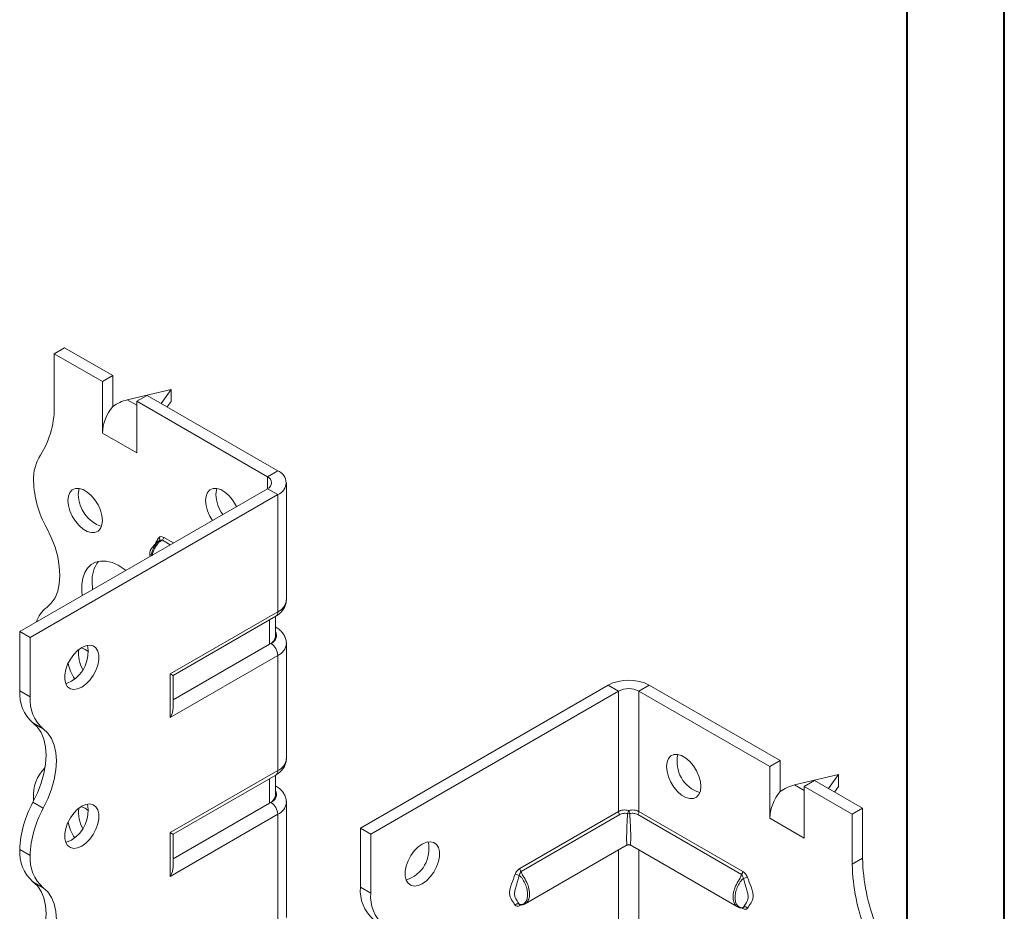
# Model space of a CAD drawing. Header units: millimetres. Extents: x 0 to 210, y 0 to 297.
# Tile 4 of 9: x 159 to 210, y 103 to 149. Entities that reach past the tile are written whole.
import ezdxf

# ---------------------------------------------------------------- set-up
doc = ezdxf.new("R2010")
doc.units = ezdxf.units.MM

msp = doc.modelspace()

# ---------------------------------------------------------------- linework, layer by layer
at = {"color": 7, "linetype": 'Continuous', "lineweight": 40}
for p, q in [((210.079, 0.215), (210.079, 297.215)), ((205.079, 5.215), (205.079, 292.215))]:
    msp.add_line(p, q, dxfattribs=at)
at = {"color": 7, "linetype": 'Continuous', "lineweight": 15}
for p, q in [((161.253, 131.544), (161.783, 131.85)), ((164.258, 130.421), (161.783, 131.85)), ((161.253, 131.544), (161.253, 128.98)), ((163.728, 130.115), (161.253, 131.544)), ((164.258, 130.421), (163.728, 130.115)), ((163.728, 127.461), (163.728, 130.115)), ((164.258, 128.828), (164.258, 130.421)), ((167.263, 129.707), (165.009, 129.171)), ((166.748, 128.984), (167.263, 129.707)), ((167.263, 129.707), (167.263, 129.094)), ((165.009, 129.171), (165.496, 128.89)), ((165.496, 129.095), (166.026, 129.401)), ((165.496, 126.441), (165.496, 129.095)), ((172.213, 125.217), (165.496, 129.095)), ((172.743, 125.523), (166.026, 129.401)), ((167.263, 129.094), (167.057, 128.805)), ((163.728, 127.461), (165.496, 126.441)), ((172.213, 125.217), (172.743, 125.523)), ((172.213, 125.217), (172.213, 124.604)), ((159.485, 117.257), (172.213, 124.604)), ((172.213, 124.604), (172.743, 124.298)), ((173.183, 118.889), (173.183, 124.911)), ((160.015, 116.951), (172.743, 124.298)), ((172.743, 118.276), (172.743, 124.298)), ((167.213, 121.718), (166.811, 121.95)), ((166.879, 122.103), (167.38, 121.814)), ((166.656, 121.939), (166.647, 121.928)), ((167.217, 115.086), (172.743, 118.276)), ((167.364, 115.002), (172.64, 118.047)), ((172.617, 117.013), (172.617, 118.034)), ((172.324, 116.605), (172.324, 117.865)), ((172.64, 117.484), (172.617, 117.498)), ((172.64, 117.484), (172.617, 117.495)), ((160.015, 116.951), (159.485, 117.257)), ((159.485, 114.215), (159.485, 117.257)), ((160.015, 113.909), (160.015, 116.951)), ((172.324, 116.605), (167.364, 113.742)), ((172.39, 116.643), (172.324, 116.605)), ((173.183, 110.723), (173.183, 116.643)), ((172.743, 116.031), (167.217, 112.841)), ((172.743, 110.111), (172.743, 116.031)), ((167.217, 112.841), (167.217, 115.086)), ((167.364, 113.333), (167.364, 115.002)), ((176.986, 107.154), (189.714, 114.501)), ((190.244, 114.195), (189.714, 114.501)), ((191.305, 114.195), (191.835, 114.501)), ((191.835, 114.501), (198.553, 110.623)), ((159.485, 114.215), (160.015, 113.909)), ((177.516, 106.848), (190.244, 114.195)), ((190.244, 114.195), (190.244, 108.003)), ((191.305, 108.003), (191.305, 114.195)), ((191.305, 114.195), (198.022, 110.317)), ((160.691, 112.258), (160.16, 112.564)), ((198.553, 110.623), (198.022, 110.317)), ((198.022, 107.664), (198.022, 110.317)), ((198.553, 109.03), (198.553, 110.623)), ((167.217, 106.921), (172.743, 110.111)), ((167.364, 106.836), (172.64, 109.882)), ((172.617, 108.848), (172.617, 109.869)), ((201.558, 109.909), (199.304, 109.373)), ((201.042, 109.186), (201.558, 109.909)), ((201.558, 109.909), (201.558, 109.296)), ((172.324, 108.44), (172.324, 109.7)), ((172.64, 109.319), (172.617, 109.332)), ((172.64, 109.319), (172.617, 109.33)), ((199.304, 109.373), (199.79, 109.092)), ((199.79, 109.297), (200.321, 109.603)), ((200.321, 109.603), (202.795, 108.174)), ((199.79, 106.643), (199.79, 109.297)), ((199.79, 109.297), (202.265, 107.868)), ((201.558, 109.296), (201.352, 109.008)), ((160.16, 108.481), (160.691, 108.175)), ((160.192, 108.681), (160.195, 108.546)), ((172.324, 108.44), (167.364, 105.576)), ((172.39, 108.478), (172.324, 108.44)), ((173.183, 102.558), (173.183, 108.478)), ((172.743, 107.865), (167.217, 104.675)), ((172.743, 101.945), (172.743, 107.865)), ((185.183, 105.081), (190.244, 108.003)), ((190.312, 107.849), (185.251, 104.927)), ((196.571, 104.77), (191.237, 107.849)), ((191.305, 108.003), (196.639, 104.924)), ((202.265, 107.868), (202.795, 108.174)), ((202.265, 107.868), (202.265, 105.304)), ((202.795, 108.174), (202.795, 105.61)), ((198.022, 107.664), (199.79, 106.643)), ((167.217, 104.675), (167.217, 106.921)), ((167.364, 105.168), (167.364, 106.836)), ((176.986, 107.154), (177.516, 106.848)), ((176.986, 104.112), (176.986, 107.154)), ((177.516, 103.806), (177.516, 106.848)), ((185.452, 103.259), (190.7, 106.288)), ((190.85, 106.288), (196.369, 103.102)), ((160.015, 105.743), (159.485, 106.05)), ((159.485, 106.049), (159.485, 106.05)), ((159.485, 106.049), (160.015, 105.743)), ((190.244, 106.025), (190.244, 99.837)), ((191.305, 99.837), (191.305, 106.025)), ((160.015, 105.743), (160.015, 105.743)), ((202.265, 105.304), (202.795, 105.61)), ((160.691, 104.092), (160.16, 104.398)), ((176.986, 104.112), (177.516, 103.806)), ((185.163, 103.223), (185.143, 103.244)), ((185.23, 103.204), (185.183, 103.176)), ((196.639, 103.019), (196.586, 103.05)), ((196.678, 103.087), (196.658, 103.066))]:
    msp.add_line(p, q, dxfattribs=at)
at = {"color": 7, "linetype": 'Continuous', "lineweight": 15, "flags": 128}
for points in [[(163.728, 122.97), (163.702, 123.23), (163.627, 123.503), (163.505, 123.776), (163.346, 124.031), (163.157, 124.254), (162.95, 124.432), (162.737, 124.555), (162.53, 124.616), (162.342, 124.611), (162.182, 124.539), (162.061, 124.407), (161.986, 124.22), (161.96, 123.991), (161.986, 123.732), (162.061, 123.458), (162.182, 123.186), (162.342, 122.931), (162.53, 122.707), (162.737, 122.529), (162.95, 122.406), (163.157, 122.345), (163.346, 122.351), (163.505, 122.422), (163.627, 122.555), (163.702, 122.741), (163.728, 122.97)], [(162.543, 124.614), (162.516, 124.527), (162.49, 124.297)], [(170.622, 123.686), (170.577, 123.776), (170.417, 124.031), (170.228, 124.255), (170.021, 124.433), (169.808, 124.556), (169.602, 124.617), (169.413, 124.611), (169.253, 124.54), (169.132, 124.407), (169.057, 124.221), (169.031, 123.992), (169.057, 123.733), (169.132, 123.459), (169.253, 123.186), (169.384, 122.971)], [(169.614, 124.615), (169.587, 124.527), (169.561, 124.298)], [(160.867, 118.497), (161.104, 118.715), (161.293, 118.995), (161.431, 119.333), (161.515, 119.72), (161.543, 120.149), (161.515, 120.611), (161.431, 121.095), (161.293, 121.592), (161.104, 122.09), (160.868, 122.58)], [(164.937, 120.404), (164.846, 120.471), (164.533, 120.666), (164.223, 120.802), (163.922, 120.875), (163.639, 120.883), (163.382, 120.827), (163.156, 120.707), (162.968, 120.526), (162.823, 120.29), (162.724, 120.005), (162.673, 119.677), (162.673, 119.316), (162.694, 119.109)], [(163.197, 119.806), (163.223, 119.431), (163.225, 119.416)], [(162.667, 116.44), (162.456, 116.288), (162.256, 116.086), (162.081, 115.845), (161.94, 115.579), (161.841, 115.304), (161.79, 115.036), (161.79, 114.79), (161.841, 114.58), (161.94, 114.42), (162.081, 114.317), (162.256, 114.278), (162.456, 114.306), (162.667, 114.399), (162.879, 114.55), (163.078, 114.753), (163.253, 114.994), (163.395, 115.259), (163.494, 115.534), (163.545, 115.803), (163.545, 116.049), (163.494, 116.258), (163.395, 116.419), (163.253, 116.522), (163.078, 116.56), (162.879, 116.532), (162.667, 116.44)], [(162.137, 114.705), (161.925, 114.612), (161.836, 114.592)], [(160.16, 112.564), (160.396, 112.346), (160.586, 112.066), (160.724, 111.729), (160.808, 111.341), (160.836, 110.912), (160.808, 110.45), (160.724, 109.966), (160.586, 109.469), (160.396, 108.971), (160.16, 108.481)], [(160.691, 108.175), (160.927, 108.665), (161.116, 109.163), (161.254, 109.66), (161.338, 110.144), (161.366, 110.606), (161.338, 111.035), (161.254, 111.422), (161.116, 111.76), (160.927, 112.04), (160.691, 112.258)], [(192.719, 110.317), (192.745, 110.546), (192.82, 110.733), (192.941, 110.865), (193.101, 110.936), (193.29, 110.942), (193.496, 110.881), (193.71, 110.758), (193.916, 110.58), (194.105, 110.357), (194.265, 110.101), (194.386, 109.829), (194.461, 109.555), (194.487, 109.296), (194.461, 109.067), (194.386, 108.88), (194.265, 108.748), (194.105, 108.677), (193.916, 108.671), (193.71, 108.732), (193.496, 108.855), (193.29, 109.033), (193.101, 109.256), (192.941, 109.512), (192.82, 109.784), (192.745, 110.058), (192.719, 110.317)], [(162.667, 108.275), (162.456, 108.123), (162.256, 107.921), (162.081, 107.68), (161.94, 107.414), (161.841, 107.139), (161.79, 106.87), (161.79, 106.624), (161.841, 106.415), (161.94, 106.254), (162.081, 106.152), (162.256, 106.113), (162.456, 106.141), (162.667, 106.233), (162.879, 106.385), (163.078, 106.587), (163.253, 106.828), (163.395, 107.094), (163.494, 107.369), (163.545, 107.637), (163.545, 107.883), (163.494, 108.093), (163.395, 108.254), (163.253, 108.356), (163.078, 108.395), (162.879, 108.367), (162.667, 108.275)], [(162.137, 106.539), (161.925, 106.447), (161.836, 106.427)], [(180.168, 106.337), (179.956, 106.185), (179.757, 105.983), (179.582, 105.742), (179.441, 105.476), (179.342, 105.201), (179.291, 104.933), (179.291, 104.687), (179.342, 104.477), (179.441, 104.317), (179.582, 104.214), (179.757, 104.175), (179.956, 104.203), (180.168, 104.296), (180.38, 104.447), (180.579, 104.65), (180.754, 104.891), (180.895, 105.156), (180.994, 105.431), (181.045, 105.7), (181.045, 105.946), (180.994, 106.155), (180.895, 106.316), (180.754, 106.419), (180.579, 106.457), (180.38, 106.429), (180.168, 106.337)], [(160.16, 104.398), (160.396, 104.181), (160.585, 103.901), (160.723, 103.563), (160.807, 103.176), (160.836, 102.747), (160.808, 102.285), (160.724, 101.801), (160.586, 101.304), (160.397, 100.805), (160.16, 100.315)], [(160.691, 100.009), (160.927, 100.499), (161.116, 100.998), (161.254, 101.495), (161.338, 101.979), (161.366, 102.441), (161.338, 102.87), (161.254, 103.257), (161.116, 103.595), (160.927, 103.875), (160.691, 104.092)]]:
    msp.add_lwpolyline(points, dxfattribs=at)
at = {"color": 7, "linetype": 'Continuous', "lineweight": 15}
for centre, radius, start, end in [((156.649, 128.792), 4.608, 327.7485, 2.3387), ((166.028, 127.355), 2.302, 140.2279, 177.3607), ((162.493, 125.104), 2.303, 147.7416, 182.2983), ((172.511, 124.911), 0.655, 290.7834, 69.2166), ((165.501, 125.177), 5.312, 181.7823, 209.2631), ((172.097, 124.911), 0.327, 290.7834, 69.2166), ((164.25, 124.317), 1.76, 180.6436, 250.92), ((171.441, 124.377), 1.881, 182.4233, 215.7735), ((166.553, 121.998), 0.12, 332.3188, 45.078), ((166.645, 122.115), 0.234, 315.1508, 357.1244), ((164.77, 119.899), 1.576, 142.0577, 183.3682), ((161.807, 117.261), 1.553, 127.2348, 161.8283), ((172.432, 118.963), 0.754, 294.3747, 354.3052), ((172.498, 118.249), 0.246, 305.0133, 6.2988), ((172.116, 117.063), 0.503, 294.3747, 354.3052), ((172.241, 117.047), 0.431, 290.2669, 29.2057), ((161.24, 116.219), 1.76, 300.6439, 10.9249), ((162.277, 115.33), 1.155, 49.9089, 71.5349), ((171.976, 115.996), 0.768, 2.6055, 57.3945), ((172.446, 116.708), 0.739, 293.6946, 355.0055), ((164.15, 116.139), 1.652, 173.2576, 210.3855), ((163.911, 115.942), 1.961, 188.6042, 214.9351), ((190.775, 112.454), 2.306, 62.6097, 117.3903), ((161.438, 114.05), 1.96, 175.1643, 229.312), ((161.969, 113.744), 1.96, 175.1643, 229.312), ((190.775, 113.172), 1.153, 62.6097, 117.3903), ((194.918, 110.565), 1.658, 166.9497, 253.045), ((172.432, 110.798), 0.754, 294.3747, 354.3052), ((162.195, 108.837), 2.009, 134.7177, 184.4772), ((172.498, 110.084), 0.246, 305.0133, 6.2988), ((172.116, 108.898), 0.503, 294.3747, 354.3052), ((172.241, 108.882), 0.431, 290.2669, 29.2057), ((200.322, 107.557), 2.302, 140.2279, 177.3607), ((164.794, 105.884), 5.312, 150.7369, 178.2177), ((161.24, 108.054), 1.76, 300.6439, 10.9249), ((171.976, 107.83), 0.768, 2.6055, 57.3945), ((172.446, 108.542), 0.739, 293.6946, 355.0055), ((165.325, 105.578), 5.312, 150.7369, 178.2177), ((164.15, 107.973), 1.652, 173.2576, 210.3855), ((162.277, 107.165), 1.155, 49.9089, 71.5349), ((190.478, 108.014), 0.234, 182.8756, 224.8492), ((191.33, 107.789), 0.618, 153.927, 169.7741), ((190.775, 108.165), 0.272, 258.7299, 281.2701), ((190.219, 107.789), 0.618, 10.2259, 26.073), ((191.071, 108.014), 0.234, 315.1508, 357.1244), ((163.911, 107.777), 1.961, 188.6042, 214.9351), ((178.853, 106.075), 1.658, 286.9549, 13.0505), ((190.775, 106.158), 0.15, 65.1016, 115.7641), ((161.437, 105.884), 1.959, 175.1625, 229.3233), ((161.967, 105.578), 1.959, 175.1625, 229.3233), ((212.021, 105.492), 9.758, 181.104, 201.9744), ((212.552, 105.798), 9.758, 181.104, 201.9744), ((184.898, 104.294), 0.489, 59.8606, 84.9833), ((185.417, 105.093), 0.234, 182.8756, 224.8492), ((196.405, 104.935), 0.234, 315.1508, 357.1244), ((196.923, 104.137), 0.489, 95.0167, 120.1394), ((178.939, 103.947), 1.96, 175.1643, 229.312), ((179.47, 103.641), 1.96, 175.1643, 229.312), ((185.072, 103.094), 0.167, 64.571, 141.9688), ((185.283, 103.179), 0.101, 156.3759, 181.4771), ((196.535, 103.021), 0.104, 358.7372, 20.287), ((196.749, 102.937), 0.167, 38.0312, 115.429)]:
    msp.add_arc(centre, radius, start, end, dxfattribs=at)
for centre, major_axis, ratio, start_param, end_param in [((165.009, 127.946), (1.39, 0.796), 0.717477, 1.181016, 1.704614), ((166.864, 115.29), (0.5, -0.289), 0.00007, 0.000041, 0.785439), ((166.864, 113.045), (0.354, 0.612), 0.577335, 4.71243, 5.497828), ((199.304, 108.148), (1.39, 0.796), 0.717477, 1.181016, 1.704614), ((190.775, 107.602), (0.078, 1.314), 0.054973, 1.3458, 3.177797), ((190.775, 107.602), (-0.078, 1.314), 0.054973, 3.105389, 4.937386), ((166.864, 107.125), (0.5, -0.289), 0.00007, 0.000041, 0.785439), ((166.864, 104.879), (0.354, 0.612), 0.577335, 4.71243, 5.497828)]:
    msp.add_ellipse(centre, major_axis=major_axis, ratio=ratio, start_param=start_param, end_param=end_param, dxfattribs=at)
for points, knots in [([(166.811, 121.95), (166.77, 121.935), (166.695, 121.908), (166.553, 121.772), (166.467, 121.635), (166.359, 121.416), (166.3, 121.281), (166.286, 121.165), (166.285, 121.157)], [0, 0, 0, 0, 0.129609, 0.235827, 0.584471, 0.604747, 0.972993, 1, 1, 1, 1]), ([(166.414, 121.71), (166.443, 121.77), (166.508, 121.906), (166.591, 122.02), (166.637, 122.083)], [0, 0, 0, 0, 0.444718, 1, 1, 1, 1]), ([(166.879, 122.103), (166.83, 122.132), (166.781, 122.146), (166.696, 122.141), (166.66, 122.121), (166.637, 122.083)], [0, 0, 0, 0, 0.5, 0.5, 1, 1, 1, 1]), ([(166.652, 121.936), (166.654, 121.937), (166.668, 121.95), (166.709, 121.956), (166.763, 121.959), (166.799, 121.952), (166.811, 121.95)], [0, 0, 0, 0, 0.048267, 0.385076, 0.791869, 1, 1, 1, 1]), ([(166.564, 121.86), (166.48, 121.78), (166.355, 121.661), (166.239, 121.519), (166.195, 121.434), (166.176, 121.386), (166.163, 121.328), (166.158, 121.234), (166.17, 121.168), (166.178, 121.121)], [0, 0, 0, 0, 0.436954, 0.647254, 0.690467, 0.733976, 0.782879, 0.843546, 1, 1, 1, 1]), ([(166.234, 121.153), (166.236, 121.177), (166.249, 121.304), (166.335, 121.51), (166.452, 121.727), (166.528, 121.819), (166.562, 121.86)], [0, 0, 0, 0, 0.102923, 0.542236, 0.799693, 1, 1, 1, 1]), ([(166.653, 121.934), (166.645, 121.93), (166.589, 121.902), (166.516, 121.808), (166.423, 121.687), (166.38, 121.594), (166.36, 121.551)], [0, 0, 0, 0, 0.058048, 0.378489, 0.708919, 1, 1, 1, 1]), ([(166.659, 121.943), (166.659, 121.943), (166.66, 121.945), (166.654, 121.94), (166.65, 121.937)], [0, 0, 0, 0, 0.240911, 1, 1, 1, 1]), ([(172.64, 118.047), (172.686, 118.076), (172.803, 118.149), (172.958, 118.293), (173.088, 118.482), (173.17, 118.683), (173.175, 118.822), (173.178, 118.888)], [0, 0, 0, 0, 0.150613, 0.38298, 0.601296, 0.810713, 1, 1, 1, 1]), ([(173.178, 116.643), (173.179, 116.656), (173.189, 116.745), (173.147, 116.906), (173.056, 117.108), (172.913, 117.285), (172.768, 117.407), (172.669, 117.467), (172.64, 117.484)], [0, 0, 0, 0, 0.038881, 0.255028, 0.46561, 0.67962, 0.905009, 1, 1, 1, 1]), ([(172.64, 109.882), (172.686, 109.911), (172.803, 109.983), (172.958, 110.128), (173.088, 110.317), (173.17, 110.518), (173.175, 110.657), (173.178, 110.723)], [0, 0, 0, 0, 0.1506129, 0.3829802, 0.6012961, 0.8107133, 1, 1, 1, 1]), ([(173.178, 108.478), (173.179, 108.491), (173.189, 108.579), (173.147, 108.74), (173.056, 108.943), (172.913, 109.12), (172.768, 109.241), (172.669, 109.301), (172.64, 109.319)], [0, 0, 0, 0, 0.038881, 0.255028, 0.46561, 0.67962, 0.905009, 1, 1, 1, 1]), ([(190.244, 108.003), (190.28, 108.023), (190.318, 108.04), (190.4, 108.067), (190.445, 108.076), (190.582, 108.092), (190.679, 108.086), (190.775, 108.061)], [0, 0, 0, 0, 0.25, 0.25, 0.5, 0.5, 1, 1, 1, 1]), ([(190.722, 107.899), (190.648, 107.919), (190.573, 107.923), (190.433, 107.904), (190.368, 107.881), (190.312, 107.849)], [0, 0, 0, 0, 0.5, 0.5, 1, 1, 1, 1]), ([(190.775, 108.061), (190.87, 108.086), (190.968, 108.092), (191.104, 108.076), (191.149, 108.067), (191.231, 108.04), (191.269, 108.023), (191.305, 108.003)], [0, 0, 0, 0, 0.5, 0.5, 0.75, 0.75, 1, 1, 1, 1]), ([(191.237, 107.849), (191.181, 107.881), (191.117, 107.904), (190.977, 107.923), (190.901, 107.919), (190.828, 107.899)], [0, 0, 0, 0, 0.5, 0.5, 1, 1, 1, 1]), ([(190.775, 106.294), (190.733, 106.283), (190.69, 106.273), (190.649, 106.259), (190.649, 106.259)], [0, 0, 0, 0, 0.982695, 1, 1, 1, 1]), ([(190.9, 106.259), (190.9, 106.259), (190.859, 106.273), (190.816, 106.283), (190.775, 106.294)], [0, 0, 0, 0, 0.017305, 1, 1, 1, 1]), ([(184.941, 103.197), (184.883, 103.292), (184.815, 103.375), (184.729, 103.518), (184.703, 103.569), (184.664, 103.684), (184.653, 103.751), (184.653, 103.896), (184.664, 103.974), (184.703, 104.135), (184.729, 104.215), (184.815, 104.457), (184.883, 104.619), (184.941, 104.781)], [0, 0, 0, 0, 0.25, 0.25, 0.375, 0.375, 0.5, 0.5, 0.625, 0.625, 0.75, 0.75, 1, 1, 1, 1]), ([(185.183, 105.081), (185.134, 105.052), (185.085, 105.01), (184.999, 104.906), (184.963, 104.845), (184.941, 104.781)], [0, 0, 0, 0, 0.5, 0.5, 1, 1, 1, 1]), ([(185.143, 104.717), (185.152, 104.759), (185.172, 104.799), (185.211, 104.87), (185.23, 104.902), (185.251, 104.927)], [0, 0, 0, 0, 0.5, 0.5, 1, 1, 1, 1]), ([(185.251, 104.927), (185.256, 104.893), (185.267, 104.832), (185.315, 104.751), (185.408, 104.604), (185.545, 104.366), (185.665, 104.027), (185.699, 103.701), (185.633, 103.45), (185.539, 103.304), (185.473, 103.278), (185.461, 103.274)], [0, 0, 0, 0, 0.058272, 0.104495, 0.134851, 0.305029, 0.474789, 0.644467, 0.820193, 0.968941, 1, 1, 1, 1]), ([(196.365, 103.117), (196.349, 103.122), (196.286, 103.146), (196.222, 103.246), (196.156, 103.4), (196.125, 103.614), (196.169, 103.921), (196.301, 104.261), (196.452, 104.504), (196.554, 104.671), (196.565, 104.735), (196.571, 104.77)], [0, 0, 0, 0, 0.041185, 0.169474, 0.24347, 0.384062, 0.553182, 0.722338, 0.891671, 0.940463, 1, 1, 1, 1]), ([(196.571, 104.77), (196.592, 104.745), (196.611, 104.713), (196.649, 104.642), (196.669, 104.602), (196.678, 104.56)], [0, 0, 0, 0, 0.5, 0.5, 1, 1, 1, 1]), ([(196.881, 104.624), (196.858, 104.688), (196.822, 104.75), (196.737, 104.852), (196.688, 104.895), (196.639, 104.924)], [0, 0, 0, 0, 0.5, 0.5, 1, 1, 1, 1]), ([(185.143, 104.717), (185.128, 104.634), (185.106, 104.554), (185.057, 104.393), (185.031, 104.314), (184.981, 104.156), (184.957, 104.077), (184.92, 103.921), (184.907, 103.843), (184.907, 103.705), (184.92, 103.645), (184.957, 103.546), (184.981, 103.504), (185.031, 103.425), (185.057, 103.389), (185.106, 103.317), (185.128, 103.282), (185.143, 103.244)], [0, 0, 0, 0, 0.125, 0.125, 0.25, 0.25, 0.375, 0.375, 0.5, 0.5, 0.625, 0.625, 0.75, 0.75, 0.875, 0.875, 1, 1, 1, 1]), ([(185.143, 103.244), (185.178, 103.222), (185.215, 103.218), (185.279, 103.22), (185.308, 103.228), (185.39, 103.26), (185.435, 103.298), (185.506, 103.393), (185.534, 103.452), (185.57, 103.585), (185.579, 103.66), (185.579, 103.819), (185.57, 103.903), (185.534, 104.079), (185.507, 104.167), (185.435, 104.344), (185.39, 104.433), (185.308, 104.556), (185.279, 104.595), (185.214, 104.666), (185.178, 104.698), (185.143, 104.717)], [0, 0, 0, 0, 0.0625, 0.0625, 0.125, 0.125, 0.25, 0.25, 0.375, 0.375, 0.5, 0.5, 0.625, 0.625, 0.75, 0.75, 0.875, 0.875, 0.9375, 0.9375, 1, 1, 1, 1]), ([(196.678, 104.56), (196.643, 104.541), (196.607, 104.509), (196.543, 104.438), (196.514, 104.399), (196.432, 104.276), (196.387, 104.187), (196.315, 104.011), (196.288, 103.921), (196.251, 103.747), (196.243, 103.663), (196.242, 103.502), (196.251, 103.428), (196.288, 103.294), (196.315, 103.235), (196.387, 103.14), (196.432, 103.103), (196.514, 103.07), (196.543, 103.063), (196.607, 103.061), (196.643, 103.065), (196.678, 103.087)], [0, 0, 0, 0, 0.0625, 0.0625, 0.125, 0.125, 0.25, 0.25, 0.375, 0.375, 0.5, 0.5, 0.625, 0.625, 0.75, 0.75, 0.875, 0.875, 0.9375, 0.9375, 1, 1, 1, 1]), ([(196.678, 103.087), (196.693, 103.125), (196.716, 103.16), (196.764, 103.232), (196.791, 103.268), (196.841, 103.347), (196.865, 103.39), (196.902, 103.49), (196.915, 103.55), (196.914, 103.688), (196.901, 103.765), (196.864, 103.921), (196.84, 104), (196.79, 104.158), (196.764, 104.237), (196.715, 104.397), (196.693, 104.477), (196.678, 104.56)], [0, 0, 0, 0, 0.125, 0.125, 0.25, 0.25, 0.375, 0.375, 0.5, 0.5, 0.625, 0.625, 0.75, 0.75, 0.875, 0.875, 1, 1, 1, 1]), ([(196.881, 104.624), (196.938, 104.462), (197.006, 104.3), (197.093, 104.057), (197.119, 103.976), (197.157, 103.816), (197.169, 103.737), (197.169, 103.592), (197.157, 103.527), (197.119, 103.412), (197.092, 103.361), (197.006, 103.218), (196.938, 103.135), (196.881, 103.039)], [0, 0, 0, 0, 0.25, 0.25, 0.375, 0.375, 0.5, 0.5, 0.625, 0.625, 0.75, 0.75, 1, 1, 1, 1]), ([(185.165, 103.225), (185.169, 103.221), (185.188, 103.208), (185.225, 103.204), (185.275, 103.201), (185.348, 103.212), (185.42, 103.233), (185.459, 103.266), (185.465, 103.271)], [0, 0, 0, 0, 0.043267, 0.172946, 0.274057, 0.507138, 0.913648, 1, 1, 1, 1]), ([(196.749, 103.209), (196.762, 103.225), (196.785, 103.254), (196.841, 103.356), (196.866, 103.399)], [0, 0, 0, 0, 0.576281, 1, 1, 1, 1]), ([(184.941, 103.197), (184.963, 103.159), (184.999, 103.139), (185.084, 103.134), (185.133, 103.148), (185.183, 103.176)], [0, 0, 0, 0, 0.5, 0.5, 1, 1, 1, 1]), ([(185.158, 103.225), (185.157, 103.225), (185.154, 103.225), (185.16, 103.223), (185.164, 103.221)], [0, 0, 0, 0, 0.213506, 1, 1, 1, 1]), ([(196.362, 103.114), (196.386, 103.098), (196.434, 103.064), (196.519, 103.047), (196.594, 103.038), (196.644, 103.061), (196.657, 103.067)], [0, 0, 0, 0, 0.287024, 0.587836, 0.884355, 1, 1, 1, 1]), ([(196.639, 103.019), (196.688, 102.991), (196.737, 102.977), (196.822, 102.981), (196.858, 103.002), (196.881, 103.039)], [0, 0, 0, 0, 0.5, 0.5, 1, 1, 1, 1]), ([(196.658, 103.065), (196.658, 103.065), (196.661, 103.068), (196.662, 103.067), (196.662, 103.067)], [0, 0, 0, 0, 0.055362, 1, 1, 1, 1])]:
    msp.add_open_spline(points, degree=3, knots=knots, dxfattribs=at)

doc.saveas('drawing.dxf')
